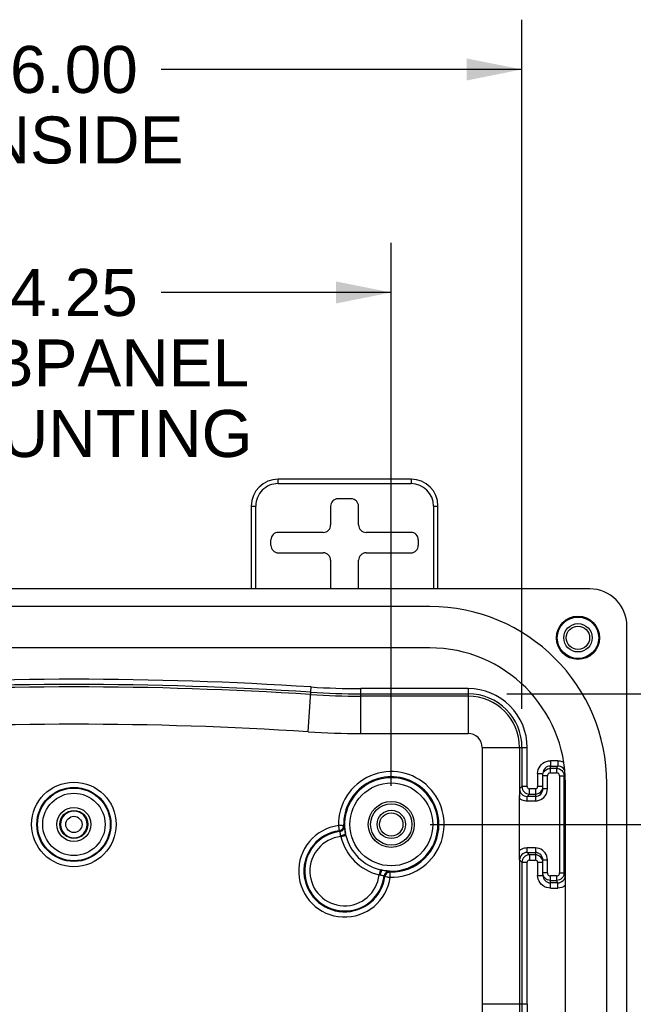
# Model space of a CAD drawing. Header units: inches. Extents: x 0 to 63, y 0 to 40.7.
# Tile 18 of 49: x 43.9 to 48.1, y 9.1 to 15.7. Entities that reach past the tile are written whole.
import ezdxf

# ---------------------------------------------------------------- set-up
doc = ezdxf.new("R2010")
doc.units = ezdxf.units.IN
doc.header["$LTSCALE"] = 3.462963
doc.header["$MEASUREMENT"] = 0
doc.layers.get('0').update_dxf_attribs({"linetype": 'CONTINUOUS'})
for name, color, linetype in [('_77011', 7, 'CONTINUOUS'), ('_80196', 7, 'CONTINUOUS'), ('_87240', 7, 'CONTINUOUS'), ('_96029', 7, 'CONTINUOUS')]:
    doc.layers.add(name, color=color, linetype=linetype)
doc.styles.get("Standard").update_dxf_attribs({"font": 'arial.ttf'})
doc.dimstyles.new('DIMSTYLE_1', dxfattribs={"dimtxt": 0.314815, "dimasz": 0.37037, "dimexe": 0.09, "dimexo": 0.07, "dimgap": 0.0425, "dimtad": 0, "dimtih": 1, "dimtoh": 1, "dimzin": 4, "dimdsep": 46, "dimtxsty": 'Standard', "dimblk": '_FILLED', "dimblk1": '_FILLED', "dimblk2": '_FILLED', "dimcen": 0.09, "dimadec": 3, "dimazin": 1, "dimtfac": 1, "dimtdec": 3, "dimtofl": 0, "dimtmove": 0, "dimatfit": 3, "dimldrblk": '_FILLED', "dimfxl": 0, "dimtolj": 1, "dimtzin": 4, "dimarcsym": 0})

# ---------------------------------------------------------------- blocks, each defined once
blk = doc.blocks.new('_FILLED')
at = {"color": 0, "linetype": 'ByBlock'}
blk.add_solid([(0, 0), (-1, 0.2), (-1, -0.2)], dxfattribs=at)
blk = doc.blocks.new('*D7')
at = {"color": 2, "linetype": 'Continuous'}
for p, q in [((42.1819, 10.5597), (42.1819, 14.1966)), ((46.4319, 10.5597), (46.4319, 14.1966)), ((42.1819, 13.8633), (43.7217, 13.8633)), ((46.4319, 13.8633), (44.892, 13.8633))]:
    blk.add_line(p, q, dxfattribs=at)
at = {"color": 2, "linetype": 'Continuous', "xscale": 0.3703703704, "yscale": 0.3703703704, "zscale": 0.3703703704, "rotation": 180}
blk.add_blockref('_FILLED', (42.1819, 13.8633), dxfattribs=at)
at = {"color": 2, "linetype": 'Continuous', "xscale": 0.3703703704, "yscale": 0.3703703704, "zscale": 0.3703703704}
blk.add_blockref('_FILLED', (46.4319, 13.8633), dxfattribs=at)
at = {"color": 2, "linetype": 'Continuous', "insert": (44.3069, 14.0207), "char_height": 0.31481, "width": 2.389784, "attachment_point": 2, "line_spacing_factor": 0.9}
blk.add_mtext('4.25\\PSUBPANEL\\PMOUNTING', dxfattribs=at)
blk = doc.blocks.new('*D8')
at = {"color": 2, "linetype": 'Continuous'}
for p, q in [((46.6911, 10.3005), (50.2492, 10.3005)), ((49.9158, 10.3005), (49.9158, 7.4903)), ((49.9158, 4.0505), (49.9158, 5.9162)), ((46.6911, 4.0505), (50.2492, 4.0505))]:
    blk.add_line(p, q, dxfattribs=at)
at = {"color": 2, "linetype": 'Continuous', "xscale": 0.3703703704, "yscale": 0.3703703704, "zscale": 0.3703703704}
for p, rotation in [((49.9158, 10.3005), 90), ((49.9158, 4.0505), 270)]:
    blk.add_blockref('_FILLED', p, dxfattribs=dict(at, rotation=rotation))
at = {"color": 2, "linetype": 'Continuous', "insert": (49.9158, 7.3329), "char_height": 0.31481, "width": 2.389784, "attachment_point": 2, "line_spacing_factor": 0.9}
blk.add_mtext('6.25\\PSUBPANEL\\PMOUNTING', dxfattribs=at)
blk = doc.blocks.new('*D9')
at = {"color": 2, "linetype": 'Continuous'}
for p, q in [((41.307, 11.0747), (41.307, 15.6902)), ((47.3067, 11.0747), (47.3067, 15.6902)), ((41.307, 15.3569), (43.7217, 15.3569)), ((47.3067, 15.3569), (44.892, 15.3569))]:
    blk.add_line(p, q, dxfattribs=at)
at = {"color": 2, "linetype": 'Continuous', "xscale": 0.3703703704, "yscale": 0.3703703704, "zscale": 0.3703703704, "rotation": 180}
blk.add_blockref('_FILLED', (41.307, 15.3569), dxfattribs=at)
at = {"color": 2, "linetype": 'Continuous', "xscale": 0.3703703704, "yscale": 0.3703703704, "zscale": 0.3703703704}
blk.add_blockref('_FILLED', (47.3067, 15.3569), dxfattribs=at)
at = {"color": 2, "linetype": 'Continuous', "insert": (44.3069, 15.5143), "char_height": 0.31481, "width": 1.462894, "attachment_point": 2, "line_spacing_factor": 0.9}
blk.add_mtext('6.00\\PINSIDE', dxfattribs=at)
blk = doc.blocks.new('*D10')
at = {"color": 2, "linetype": 'Continuous'}
for p, q in [((47.2061, 11.1753), (51.7065, 11.1753)), ((51.3732, 11.1753), (51.3732, 9.0866)), ((51.3732, 3.1756), (51.3732, 7.9848)), ((47.2061, 3.1756), (51.7065, 3.1756))]:
    blk.add_line(p, q, dxfattribs=at)
at = {"color": 2, "linetype": 'Continuous', "xscale": 0.3703703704, "yscale": 0.3703703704, "zscale": 0.3703703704}
for p, rotation in [((51.3732, 11.1753), 90), ((51.3732, 3.1756), 270)]:
    blk.add_blockref('_FILLED', p, dxfattribs=dict(at, rotation=rotation))
at = {"color": 2, "linetype": 'Continuous', "insert": (51.3732, 8.9292), "char_height": 0.31481, "width": 1.462894, "attachment_point": 2, "line_spacing_factor": 0.9}
blk.add_mtext('8.00\\PINSIDE', dxfattribs=at)

msp = doc.modelspace()

# ---------------------------------------------------------------- linework, layer by layer
at = {"layer": '_77011', "color": 9, "linetype": 'Continuous'}
for p, q in [((45.6744, 12.583), (45.6744, 12.613)), ((46.5644, 12.613), (46.5644, 12.583)), ((45.6744, 12.583), (46.5644, 12.583)), ((45.4944, 12.433), (45.5244, 12.433)), ((45.5244, 11.878), (45.5244, 12.433)), ((46.7144, 12.433), (46.7144, 11.878)), ((46.7144, 12.433), (46.7444, 12.433))]:
    msp.add_line(p, q, dxfattribs=at)
at = {"layer": '_77011', "color": 7, "linetype": 'Continuous'}
for p, q in [((46.5644, 12.613), (45.6744, 12.613)), ((46.1629, 12.4814), (46.0759, 12.4814)), ((45.4944, 12.433), (45.4944, 11.878)), ((46.0259, 12.4314), (46.0259, 12.3064)), ((46.2128, 12.3064), (46.2128, 12.4314)), ((46.7444, 11.878), (46.7444, 12.433)), ((45.6259, 12.1695), (45.6259, 12.2064)), ((45.9759, 12.2564), (45.6759, 12.2564)), ((46.5629, 12.2564), (46.2628, 12.2564)), ((46.6128, 12.2064), (46.6128, 12.1695)), ((45.6759, 12.1195), (45.9759, 12.1195)), ((46.0259, 12.0695), (46.0259, 11.878)), ((46.2128, 11.878), (46.2128, 12.0695)), ((46.2628, 12.1195), (46.5629, 12.1195))]:
    msp.add_line(p, q, dxfattribs=at)
for centre, start, end in [((45.6744, 12.433), 90, 180), ((46.5644, 12.433), 0, 90)]:
    msp.add_arc(centre, 0.18, start, end, dxfattribs=at)
at = {"layer": '_77011', "color": 9, "linetype": 'Continuous'}
for centre, start, end in [((45.6744, 12.433), 90.00003, 180.00007), ((46.5644, 12.433), 0.00003, 89.99999)]:
    msp.add_arc(centre, 0.15, start, end, dxfattribs=at)
at = {"layer": '_77011', "color": 7, "linetype": 'Continuous'}
for centre, major_axis, start_param, end_param in [((46.0759, 12.4314), (0.0354, -0.0354), 2.356347, 3.926839), ((46.1628, 12.4314), (-0.0354, -0.0354), 2.356347, 3.926839), ((45.9759, 12.3064), (0.0354, -0.0354), -0.785246, 0.785246), ((46.2629, 12.3064), (0.0354, 0.0354), 2.356347, 3.926839), ((45.6759, 12.2064), (0.0354, -0.0354), 2.356347, 3.926839), ((46.5628, 12.2064), (-0.0354, -0.0354), 2.356347, 3.926839), ((45.6759, 12.1695), (0.0354, 0.0354), 2.356347, 3.926839), ((46.5628, 12.1695), (-0.0354, 0.0354), 2.356347, 3.926839), ((45.9759, 12.0695), (-0.0354, -0.0354), 2.356347, 3.926839), ((46.2629, 12.0695), (-0.0354, 0.0354), -0.785246, 0.785246)]:
    msp.add_ellipse(centre, major_axis=major_axis, ratio=0.999695, start_param=start_param, end_param=end_param, dxfattribs=at)
at = {"layer": '_80196', "color": 7, "linetype": 'Continuous'}
for p, q in [((46.6889, 11.76), (41.8989, 11.76)), ((46.6889, 11.483), (41.8989, 11.483)), ((47.5979, 3.784), (47.5979, 10.574)), ((47.8749, 7.7971), (47.8749, 10.574))]:
    msp.add_line(p, q, dxfattribs=at)
for radius in [1.186, 0.909]:
    msp.add_arc((46.6889, 10.574), radius, 0, 90, dxfattribs=at)
at = {"layer": '_87240', "color": 7, "linetype": 'Continuous'}
for p, q in [((47.7603, 11.878), (40.8534, 11.878)), ((48.0094, 7.7998), (48.0094, 11.6289)), ((46.2272, 11.1753), (46.9469, 11.1753)), ((46.9469, 11.1591), (46.2272, 11.1591)), ((47.2905, 10.8155), (47.2905, 10.5373)), ((47.3067, 10.8155), (47.3067, 10.5542)), ((47.4969, 10.6917), (47.5468, 10.6917)), ((47.4469, 10.5381), (47.4469, 10.6417)), ((47.5388, 10.6756), (47.4969, 10.6756)), ((47.5888, 9.9753), (47.5888, 10.6256)), ((47.2907, 10.5381), (47.2905, 10.4833)), ((47.2905, 10.1038), (47.2905, 10.4932)), ((47.3969, 10.4881), (47.3407, 10.4881)), ((47.3567, 10.5042), (47.3969, 10.5042)), ((46.1175, 10.29), (46.1184, 10.2894)), ((46.0827, 10.2581), (46.089, 10.2596)), ((47.2906, 10.0954), (47.2905, 10.1157)), ((47.2907, 10.0628), (47.2906, 10.0954)), ((47.3407, 10.1128), (47.3969, 10.1128)), ((47.3969, 10.0967), (47.3567, 10.0967)), ((47.2905, 10.0636), (47.2905, 9.0957)), ((47.3067, 10.0467), (47.3067, 9.0957)), ((47.4469, 9.9592), (47.4469, 10.0628)), ((47.4969, 9.9253), (47.5388, 9.9253)), ((47.5468, 9.9092), (47.4969, 9.9092))]:
    msp.add_line(p, q, dxfattribs=at)
at = {"layer": '_87240', "color": 9, "linetype": 'Continuous'}
for p, q in [((45.8756, 10.9205), (45.8952, 11.2211)), ((46.2272, 10.9091), (46.2272, 11.2103)), ((46.9469, 11.2103), (46.2272, 11.2103)), ((46.9469, 11.2103), (46.9469, 10.9091)), ((46.2272, 10.9091), (46.9469, 10.9091)), ((47.0405, 10.8155), (47.0405, 9.0957)), ((47.0405, 10.8155), (47.3417, 10.8155)), ((47.3417, 10.5542), (47.3417, 10.8155)), ((47.4969, 10.7267), (47.4969, 10.6917)), ((47.5468, 10.7267), (47.4969, 10.7267)), ((47.4969, 10.6456), (47.4969, 10.6917)), ((47.5388, 10.6756), (47.5468, 10.6917)), ((47.5468, 10.7267), (47.5468, 10.6917)), ((47.4119, 10.6417), (47.4119, 10.5542)), ((47.4119, 10.6417), (47.4469, 10.6417)), ((47.4769, 10.6256), (47.4469, 10.6256)), ((47.4769, 10.5381), (47.4769, 10.6256)), ((47.4969, 10.6456), (47.5388, 10.6456)), ((47.5388, 10.6756), (47.5388, 10.6456)), ((47.5588, 10.6256), (47.5588, 9.9753)), ((47.5588, 10.6256), (47.5888, 10.6256)), ((47.5878, 10.6353), (47.5888, 10.6256)), ((47.5948, 10.6376), (47.5888, 10.6256)), ((47.2907, 10.5381), (47.3067, 10.5542)), ((47.3417, 10.5542), (47.3067, 10.5542)), ((47.4469, 10.5542), (47.4119, 10.5542)), ((47.3567, 10.5042), (47.3407, 10.4881)), ((47.3407, 10.4581), (47.3407, 10.4881)), ((47.3567, 10.5042), (47.3567, 10.5392)), ((47.3969, 10.5392), (47.3567, 10.5392)), ((47.3969, 10.5392), (47.3969, 10.4881)), ((47.3969, 10.4881), (47.3969, 10.4581)), ((47.4769, 10.5381), (47.4469, 10.5381)), ((47.2905, 10.4757), (47.2979, 10.4705)), ((47.3406, 10.4581), (47.3969, 10.4581)), ((46.1026, 10.2933), (46.078, 10.2928)), ((46.1026, 10.2933), (46.113, 10.2936)), ((46.0827, 10.2584), (46.0827, 10.2581)), ((46.0876, 10.2535), (46.0827, 10.2581)), ((46.0941, 10.219), (46.1281, 10.2272)), ((46.1255, 10.2389), (46.1236, 10.2489)), ((46.125, 10.2375), (46.1255, 10.2389)), ((47.3407, 10.1128), (47.3407, 10.1428)), ((47.3969, 10.1428), (47.3407, 10.1428)), ((47.3407, 10.1128), (47.3567, 10.0967)), ((47.3567, 10.0967), (47.3567, 10.0617)), ((47.3969, 10.1428), (47.3969, 10.1128)), ((47.3969, 10.1128), (47.3969, 10.0617)), ((47.3067, 10.0467), (47.2907, 10.0628)), ((47.3067, 10.0467), (47.3417, 10.0467)), ((47.3417, 9.0957), (47.3417, 10.0467)), ((47.3567, 10.0617), (47.3969, 10.0617)), ((47.4119, 10.0467), (47.4119, 9.9593)), ((47.4119, 10.0467), (47.4469, 10.0467)), ((47.4469, 10.0628), (47.4769, 10.0628)), ((47.4769, 9.9753), (47.4769, 10.0628)), ((46.3586, 9.9967), (46.3504, 9.9627)), ((46.4242, 9.9466), (46.4248, 9.9711)), ((46.4248, 9.9711), (46.425, 9.9816)), ((47.4119, 9.9592), (47.4469, 9.9592)), ((47.4769, 9.9753), (47.4469, 9.9753)), ((47.5588, 9.9753), (47.5888, 9.9753)), ((47.5888, 9.9753), (47.5968, 9.9592)), ((46.3896, 9.9513), (46.3849, 9.9562)), ((46.3896, 9.9513), (46.3898, 9.9513)), ((47.5388, 9.9553), (47.4969, 9.9553)), ((47.4969, 9.8742), (47.4969, 9.9553)), ((47.5388, 9.9553), (47.5388, 9.9253)), ((47.5468, 9.9092), (47.5388, 9.9253)), ((47.5468, 9.8742), (47.5468, 9.9092)), ((47.4969, 9.8742), (47.5468, 9.8742)), ((47.3417, 9.0957), (47.0405, 9.0957))]:
    msp.add_line(p, q, dxfattribs=at)
for points in [[(47.4119, 10.6417), (47.413, 10.6552), (47.4161, 10.668), (47.4212, 10.6803), (47.4281, 10.6917), (47.4368, 10.7018), (47.4469, 10.7104), (47.4582, 10.7174), (47.4705, 10.7225), (47.4834, 10.7256), (47.4969, 10.7267)], [(47.5468, 10.7267), (47.5603, 10.7256), (47.5732, 10.7225), (47.5855, 10.7174), (47.5855, 10.7173)], [(47.5937, 10.6585), (47.593, 10.6608), (47.5884, 10.6694), (47.5822, 10.677), (47.5746, 10.6832), (47.5659, 10.6879), (47.5566, 10.6907), (47.5468, 10.6917)], [(47.4969, 10.6456), (47.4915, 10.6448), (47.4869, 10.6429), (47.4828, 10.6397), (47.4796, 10.6356), (47.4777, 10.631), (47.4769, 10.6256)], [(47.5388, 10.6756), (47.5485, 10.6746), (47.5579, 10.6718), (47.5666, 10.6672), (47.5741, 10.6609), (47.5803, 10.6534), (47.585, 10.6447), (47.5878, 10.6353)], [(47.5588, 10.6256), (47.558, 10.631), (47.5561, 10.6356), (47.5529, 10.6397), (47.5488, 10.6429), (47.5441, 10.6448), (47.5388, 10.6456)], [(47.3067, 10.5542), (47.3077, 10.5444), (47.3105, 10.535), (47.3152, 10.5264), (47.3214, 10.5188), (47.3289, 10.5126), (47.3376, 10.508), (47.347, 10.5051), (47.3567, 10.5042)], [(47.3417, 10.5542), (47.3423, 10.5502), (47.3437, 10.5467), (47.3461, 10.5436), (47.3492, 10.5412), (47.3527, 10.5397), (47.3567, 10.5392)], [(47.3969, 10.5392), (47.4009, 10.5397), (47.4044, 10.5412), (47.4075, 10.5436), (47.4099, 10.5467), (47.4113, 10.5502), (47.4119, 10.5542)], [(47.2907, 10.5381), (47.2916, 10.5284), (47.2944, 10.519), (47.2991, 10.5103), (47.3053, 10.5027), (47.3129, 10.4965), (47.3215, 10.4919), (47.3309, 10.489), (47.3407, 10.4881)], [(47.3969, 10.4581), (47.4095, 10.4591), (47.4216, 10.462), (47.4332, 10.4668), (47.4439, 10.4734), (47.4535, 10.4816), (47.4616, 10.4911), (47.4682, 10.5018), (47.473, 10.5134), (47.4759, 10.5255), (47.4769, 10.5381)], [(47.2979, 10.4705), (47.3058, 10.4661), (47.3141, 10.4626), (47.3228, 10.4601), (47.3316, 10.4586), (47.3406, 10.4581)], [(46.078, 10.2928), (46.0789, 10.2862), (46.0798, 10.2801), (46.0805, 10.2743), (46.0813, 10.2691)], [(46.1137, 10.2707), (46.1164, 10.2766), (46.118, 10.2829), (46.1184, 10.2894)], [(46.1236, 10.2489), (46.1221, 10.258), (46.121, 10.2665), (46.1201, 10.274), (46.1195, 10.2803), (46.119, 10.2851), (46.1187, 10.2881), (46.1184, 10.2894)], [(46.0813, 10.2691), (46.0823, 10.2616), (46.0827, 10.2595), (46.0827, 10.2584)], [(46.0876, 10.2535), (46.094, 10.2548), (46.1, 10.2574), (46.1054, 10.2609), (46.11, 10.2654), (46.1137, 10.2707)], [(46.0876, 10.2535), (46.0877, 10.2526), (46.088, 10.2502), (46.0883, 10.246), (46.0889, 10.24), (46.0902, 10.2331), (46.092, 10.2254)], [(46.092, 10.2254), (46.0986, 10.2269), (46.1051, 10.2286), (46.1109, 10.2304), (46.116, 10.2322), (46.1201, 10.2341), (46.1232, 10.2359), (46.125, 10.2375)], [(46.0941, 10.219), (46.0937, 10.2201), (46.0933, 10.2211), (46.093, 10.2222), (46.0926, 10.2233), (46.0923, 10.2244), (46.092, 10.2254)], [(47.3407, 10.1428), (47.3316, 10.1423), (47.3228, 10.1408), (47.3141, 10.1383), (47.3058, 10.1348), (47.2979, 10.1305), (47.2905, 10.1252)], [(47.3407, 10.1128), (47.3309, 10.1119), (47.3215, 10.109), (47.3129, 10.1044), (47.3053, 10.0982), (47.2991, 10.0906), (47.2945, 10.082), (47.2916, 10.0726), (47.2907, 10.0628)], [(47.3567, 10.0967), (47.347, 10.0958), (47.3376, 10.0929), (47.329, 10.0883), (47.3214, 10.0821), (47.3152, 10.0745), (47.3105, 10.0659), (47.3077, 10.0565), (47.3067, 10.0467)], [(47.4769, 10.0628), (47.4759, 10.0755), (47.473, 10.0875), (47.4682, 10.0991), (47.4616, 10.1099), (47.4534, 10.1194), (47.4439, 10.1276), (47.4331, 10.1341), (47.4215, 10.1389), (47.4095, 10.1418), (47.3969, 10.1428)], [(47.3567, 10.0617), (47.3527, 10.0612), (47.3492, 10.0597), (47.3461, 10.0573), (47.3437, 10.0542), (47.3423, 10.0507), (47.3417, 10.0467)], [(47.4119, 10.0467), (47.4113, 10.0508), (47.4099, 10.0543), (47.4075, 10.0573), (47.4044, 10.0597), (47.4009, 10.0612), (47.3969, 10.0617)], [(46.3569, 9.9605), (46.3558, 9.9608), (46.3547, 9.9612), (46.3537, 9.9615), (46.3526, 9.9619), (46.3515, 9.9623), (46.3504, 9.9627)], [(46.3637, 9.9845), (46.3618, 9.9795), (46.36, 9.9736), (46.3583, 9.9672), (46.3569, 9.9605)], [(46.3849, 9.9562), (46.3838, 9.9563), (46.3808, 9.9566), (46.3765, 9.9569), (46.3709, 9.9576), (46.3643, 9.9588), (46.3569, 9.9605)], [(46.3704, 9.9941), (46.369, 9.9936), (46.3673, 9.9917), (46.3655, 9.9887), (46.3637, 9.9845)], [(46.4209, 9.987), (46.4197, 9.9872), (46.4167, 9.9876), (46.4118, 9.988), (46.4054, 9.9887), (46.3976, 9.9896), (46.3889, 9.9908), (46.3799, 9.9923), (46.3704, 9.9941)], [(46.4209, 9.987), (46.4144, 9.9866), (46.408, 9.985), (46.4022, 9.9823), (46.3969, 9.9786), (46.3924, 9.9739), (46.3888, 9.9685), (46.3863, 9.9625), (46.3849, 9.9562)], [(47.4969, 9.8742), (47.4834, 9.8754), (47.4705, 9.8784), (47.4582, 9.8836), (47.4469, 9.8905), (47.4368, 9.8992), (47.4281, 9.9093), (47.4212, 9.9206), (47.4161, 9.9329), (47.413, 9.9457), (47.4119, 9.9593)], [(47.4769, 9.9753), (47.4777, 9.97), (47.4796, 9.9653), (47.4828, 9.9612), (47.4869, 9.958), (47.4915, 9.9561), (47.4969, 9.9553)], [(47.5388, 9.9553), (47.5441, 9.9561), (47.5488, 9.958), (47.5529, 9.9612), (47.5561, 9.9653), (47.558, 9.97), (47.5588, 9.9753)], [(47.5468, 9.9092), (47.5566, 9.9102), (47.5659, 9.9131), (47.5746, 9.9177), (47.5822, 9.9239), (47.5884, 9.9315), (47.593, 9.9401), (47.5959, 9.9495), (47.5968, 9.9592)], [(47.5888, 9.9753), (47.5878, 9.9656), (47.585, 9.9562)], [(46.3898, 9.9513), (46.3911, 9.9512), (46.3935, 9.9508)], [(46.3935, 9.9508), (46.4012, 9.9497), (46.4063, 9.949), (46.4119, 9.9483), (46.4178, 9.9474), (46.4242, 9.9466)], [(47.585, 9.9562), (47.5803, 9.9475), (47.5741, 9.94), (47.5666, 9.9338), (47.5579, 9.9291), (47.5485, 9.9263), (47.5388, 9.9253)], [(47.5979, 9.8915), (47.5968, 9.8905), (47.5855, 9.8836), (47.5732, 9.8784), (47.5603, 9.8754), (47.5468, 9.8742)]]:
    msp.add_lwpolyline(points, dxfattribs=at)
at = {"layer": '_87240', "color": 7, "linetype": 'Continuous'}
for points in [[(47.4969, 10.6917), (47.4871, 10.6907), (47.4778, 10.6879), (47.4691, 10.6832), (47.4615, 10.677), (47.4553, 10.6694), (47.4507, 10.6608), (47.4478, 10.6514), (47.4469, 10.6417)], [(47.4553, 10.6534), (47.4615, 10.6609), (47.4691, 10.6672), (47.4778, 10.6718)], [(47.4778, 10.6718), (47.4871, 10.6746), (47.4969, 10.6756)], [(47.3969, 10.5042), (47.4066, 10.5051), (47.416, 10.508), (47.4247, 10.5126), (47.4322, 10.5188), (47.4385, 10.5264), (47.4431, 10.535), (47.4459, 10.5444), (47.4469, 10.5542)], [(47.3969, 10.4881), (47.4066, 10.489), (47.416, 10.4919), (47.4247, 10.4965)], [(47.4247, 10.4965), (47.4322, 10.5027), (47.4385, 10.5103), (47.4431, 10.519), (47.4459, 10.5283), (47.4469, 10.5381)], [(46.1083, 10.2753), (46.111, 10.281), (46.1126, 10.2872), (46.113, 10.2936)], [(46.113, 10.2936), (46.1139, 10.293), (46.1148, 10.2924)], [(46.1148, 10.2924), (46.1166, 10.2906), (46.1175, 10.29)], [(46.089, 10.2596), (46.0948, 10.2621), (46.1001, 10.2657), (46.1047, 10.2701), (46.1083, 10.2753)], [(46.1281, 10.2272), (46.1277, 10.2291), (46.1272, 10.2311), (46.1268, 10.2331), (46.1263, 10.235), (46.1259, 10.237), (46.1255, 10.2389)], [(47.4247, 10.1044), (47.416, 10.109), (47.4066, 10.1119), (47.3969, 10.1128)], [(47.4469, 10.0467), (47.4459, 10.0565), (47.4431, 10.0659), (47.4385, 10.0745), (47.4323, 10.0821), (47.4247, 10.0883), (47.416, 10.0929), (47.4067, 10.0958), (47.3969, 10.0967)], [(47.4469, 10.0628), (47.4459, 10.0726), (47.4431, 10.082), (47.4385, 10.0906), (47.4322, 10.0982), (47.4247, 10.1044)], [(46.3704, 9.9941), (46.3684, 9.9945), (46.3665, 9.9949), (46.3645, 9.9953), (46.3626, 9.9958), (46.3606, 9.9962), (46.3586, 9.9967)], [(46.3937, 9.9637), (46.3911, 9.9577), (46.3896, 9.9513)], [(46.4126, 9.9796), (46.4069, 9.977), (46.4018, 9.9734), (46.3973, 9.9689), (46.3937, 9.9637)], [(46.425, 9.9816), (46.4187, 9.9812), (46.4126, 9.9796)], [(46.4209, 9.987), (46.4214, 9.9861), (46.4221, 9.9852)], [(46.4221, 9.9852), (46.4238, 9.9834), (46.4245, 9.9825), (46.425, 9.9816)], [(47.4469, 9.9592), (47.4478, 9.9495), (47.4507, 9.9401), (47.4553, 9.9315), (47.4615, 9.9239), (47.4691, 9.9177), (47.4778, 9.9131), (47.4871, 9.9102), (47.4969, 9.9092)], [(47.4778, 9.9291), (47.4691, 9.9338), (47.4615, 9.94), (47.4553, 9.9475), (47.4507, 9.9562), (47.4478, 9.9656)], [(47.4969, 9.9253), (47.4871, 9.9263), (47.4778, 9.9291)]]:
    msp.add_lwpolyline(points, dxfattribs=at)
for centre, radius in [((47.6819, 11.5505), 0.145), ((44.3069, 10.3005), 0.248), ((44.3069, 10.3005), 0.2437), ((46.4319, 10.3005), 0.154), ((44.3069, 10.3005), 0.114), ((44.3069, 10.3005), 0.0938)]:
    msp.add_circle(centre, radius, dxfattribs=at)
at = {"layer": '_87240', "color": 9, "linetype": 'Continuous'}
for centre, radius in [((44.3069, 10.3005), 0.283), ((46.4319, 10.3005), 0.2775), ((44.3069, 10.3005), 0.2088), ((44.3069, 10.3005), 0.0545)]:
    msp.add_circle(centre, radius, dxfattribs=at)
for centre, radius, start, end in [((44.3069, -13.1533), 24.4261, 86.27168, 93.72832), ((46.2272, 16.3155), 5.1052, 266.27168, 270.00017), ((46.9469, 10.8155), 0.3948, 359.99984, 89.99997), ((44.3069, -13.1533), 24.1249, 86.27168, 93.72832), ((46.2272, 16.3155), 5.4064, 266.27168, 270.00002), ((46.9469, 10.8155), 0.0936, 0.00745, 90.02353), ((46.4319, 10.3005), 0.3539, 268.7617, 181.23829), ((44.3069, 10.3005), 0.0895, 0, 180), ((46.1194, 9.988), 0.3076, 97.72404, 352.27596), ((46.4319, 10.3005), 0.3189, 268.76197, 360), ((46.1194, 9.988), 0.2726, 97.72406, 352.27595), ((46.1194, 9.988), 0.2674, 96.82931, 353.1707), ((46.1194, 9.988), 0.2324, 96.24363, 353.756), ((46.4319, 10.3005), 0.3475, 193.5624, 256.4376), ((52.4469, 9.0957), 5.4064, 180, 183.72832), ((52.4469, 9.0957), 5.1052, 180, 183.72832)]:
    msp.add_arc(centre, radius, start, end, dxfattribs=at)
at = {"layer": '_87240', "color": 7, "linetype": 'Continuous'}
for centre, radius, start, end in [((44.3069, -13.1533), 24.3911, 86.27168, 93.72832), ((44.3069, -13.1533), 24.3749, 86.27168, 93.72832), ((46.2272, 16.3155), 5.1564, 266.27168, 270), ((46.2272, 16.3155), 5.1402, 266.27168, 270), ((46.9469, 10.8155), 0.3598, 0, 90), ((46.9469, 10.8155), 0.3436, 0, 90), ((46.4319, 10.3005), 0.3189, 0, 181.23802), ((46.4319, 10.3005), 0.3125, 258.64645, 191.35362), ((44.3069, 10.3005), 0.0895, 180, 360), ((46.4319, 10.3005), 0.3125, 193.56239, 256.43761), ((52.4469, 9.0957), 5.1564, 180, 183.72832), ((52.4469, 9.0957), 5.1402, 180, 183.72832)]:
    msp.add_arc(centre, radius, start, end, dxfattribs=at)
msp.add_ellipse((47.7584, 11.627), major_axis=(0.1781, 0.1781), ratio=0.992433, start_param=-0.7816, end_param=0.7816, dxfattribs=at)
at = {"layer": '_96029', "color": 7, "linetype": 'Continuous'}
for centre, radius in [((47.6819, 11.5505), 0.1386), ((47.6819, 11.5505), 0.095), ((47.6819, 11.5505), 0.0781), ((46.4319, 10.3005), 0.1386), ((46.4319, 10.3005), 0.095), ((46.4319, 10.3005), 0.0781)]:
    msp.add_circle(centre, radius, dxfattribs=at)

# ---------------------------------------------------------------- dimensions: what is measured, and where the dimension line sits
at = {"color": 2, "linetype": 'Continuous'}
for base, p1, p2, text, picture, middle in [((47.3067, 15.3569), (41.307, 11.0047), (47.3067, 11.0047), '<>\\PINSIDE', '*D9', (44.3069, 15.1207)), ((46.4319, 13.8633), (42.1819, 10.4897), (46.4319, 10.4897), '<>\\PSUBPANEL\\PMOUNTING', '*D7', (44.3069, 13.3911))]:
    dim = msp.add_linear_dim(base=base, p1=p1, p2=p2, text=text, dimstyle='DIMSTYLE_1', dxfattribs=at)
    dim.commit()
    dim.dimension.update_dxf_attribs({"geometry": picture, "text_midpoint": middle, "dimtype": 160})
for base, p1, p2, text, picture, middle in [((51.3732, 3.1756), (47.1361, 11.1753), (47.1361, 3.1756), '<>\\PINSIDE', '*D10', (51.3732, 8.5357)), ((49.9158, 4.0505), (46.6211, 10.3005), (46.6211, 4.0505), '<>\\PSUBPANEL\\PMOUNTING', '*D8', (49.9158, 6.7032))]:
    dim = msp.add_linear_dim(base=base, p1=p1, p2=p2, angle=270, text=text, dimstyle='DIMSTYLE_1', dxfattribs=at)
    dim.commit()
    dim.dimension.update_dxf_attribs({"geometry": picture, "text_midpoint": middle, "dimtype": 160})

doc.saveas('drawing.dxf')
